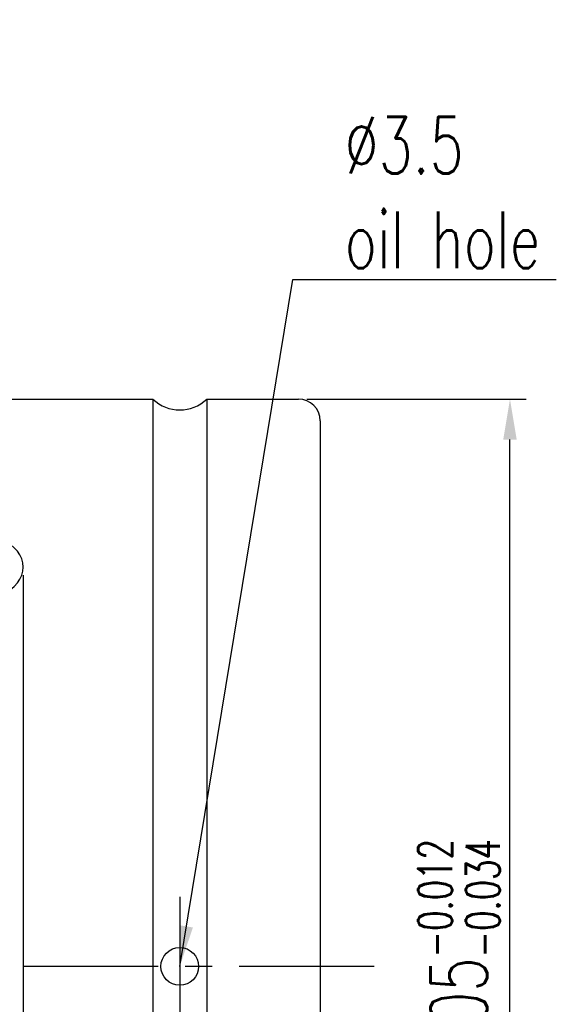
# Model space of a CAD drawing. Extents: x 64 to 344, y 92 to 268.
# Tile 48 of 48: x 294 to 344, y 177 to 268. Entities that reach past the tile are written whole.
import ezdxf

# ---------------------------------------------------------------- set-up
doc = ezdxf.new("R2010")
doc.units = 0
doc.header["$MEASUREMENT"] = 0
doc.linetypes.add('CENTER', pattern=[2, 1.25, -0.25, 0.25, -0.25])
for name, color, linetype in [('CEN', 1, 'CENTER'), ('DIM', 4, 'CONTINUOUS'), ('OUT', 3, 'CONTINUOUS')]:
    doc.layers.add(name, color=color, linetype=linetype)
doc.styles.add('CHN', font='SIMPLEX.shx', dxfattribs={"width": 0.7, "bigfont": 'CHINESET.shx'})
doc.dimstyles.get("Standard").update_dxf_attribs({"dimscale": 0, "dimtxt": 4, "dimasz": 3, "dimexe": 1, "dimexo": 0.5, "dimgap": 1, "dimtad": 1, "dimdsep": 46, "dimtxsty": 'CHN', "dimcen": 0.09, "dimclrd": 256, "dimclre": 256, "dimclrt": 256, "dimadec": 0, "dimazin": 0, "dimtp": 1, "dimtm": 1, "dimtfac": 0.6, "dimtix": 1, "dimtmove": 2, "dimatfit": 3, "dimfxl": 1, "dimtvp": 0.85, "dimtolj": 1, "dimarcsym": 0})

# ---------------------------------------------------------------- blocks, each defined once
blk = doc.blocks.new('*D0')
at = {"layer": 'DIM', "color": 0, "lineweight": -2, "transparency": 16777216}
for p, q in [((320.754, 233.044), (341.074, 233.044)), ((339.574, 131.794), (339.574, 229.294)), ((320.754, 128.044), (341.074, 128.044))]:
    blk.add_line(p, q, dxfattribs=at)
at = {"layer": 'DIM', "color": 0, "transparency": 16777216}
for points in [[(338.949, 229.294), (340.199, 229.294), (339.574, 233.044)], [(338.949, 131.794), (340.199, 131.794), (339.574, 128.044)]]:
    blk.add_solid(points, dxfattribs=at)
at = {"layer": 'DIM', "color": 0, "transparency": 16777216, "insert": (334.849, 180.544), "char_height": 5.25, "attachment_point": 5, "rotation": 90, "style": 'CHN'}
blk.add_mtext('\\A1;%%c105{\\H3.15;\\S-0.012^ -0.034;}', dxfattribs=at)
blk = doc.blocks.new('*D2')
at = {"layer": 'DIM', "color": 0, "lineweight": -2, "transparency": 16777216}
for p, q in [((294.504, 216.752), (294.504, 102.903)), ((322.004, 129.294), (322.004, 102.903)), ((318.254, 104.403), (298.254, 104.403))]:
    blk.add_line(p, q, dxfattribs=at)
at = {"layer": 'DIM', "color": 0, "transparency": 16777216}
for points in [[(298.254, 105.028), (298.254, 103.778), (294.504, 104.403)], [(318.254, 105.028), (318.254, 103.778), (322.004, 104.403)]]:
    blk.add_solid(points, dxfattribs=at)
at = {"layer": 'DIM', "color": 0, "transparency": 16777216, "insert": (308.254, 108.078), "char_height": 5.25, "attachment_point": 5, "style": 'CHN'}
blk.add_mtext('\\A1;27.5', dxfattribs=at)

msp = doc.modelspace()

# ---------------------------------------------------------------- linework, layer by layer
at = {"layer": 'CEN', "color": 0, "ltscale": 10}
for p, q in [((309.004, 186.977), (309.004, 174.685)), ((327.004, 180.544), (229.556, 180.544))]:
    msp.add_line(p, q, dxfattribs=at)
at = {"layer": 'OUT', "color": 0, "ltscale": 10}
for p, q in [((239.004, 233.044), (306.504, 233.044)), ((306.504, 233.044), (306.504, 128.044)), ((311.504, 233.044), (311.504, 128.044)), ((311.504, 233.044), (320.004, 233.044)), ((322.004, 231.044), (322.004, 130.044))]:
    msp.add_line(p, q, dxfattribs=at)
at = {"layer": 'OUT', "color": 0}
msp.add_circle((309.004, 180.544), 1.75, dxfattribs=at)
msp.add_arc((309.004, 235.669), 3.625, 226.39718, 313.60282, dxfattribs=at)
at = {"layer": 'OUT', "color": 0, "ltscale": 10}
msp.add_arc((320.004, 231.044), 2, 0, 90, dxfattribs=at)
at = {"layer": 'OUT', "color": 0}
msp.add_ellipse((290.504, 217.502), major_axis=(4, 0), ratio=0.734083, start_param=4.712389, end_param=7.853982, dxfattribs=at)

# ---------------------------------------------------------------- texts
at = {"layer": 'DIM', "color": 0, "insert": (324.265, 245.163), "char_height": 5.25, "attachment_point": 7, "style": 'CHN'}
msp.add_mtext('\\A1;%%c3.5\\Poil hole', dxfattribs=at)

# ---------------------------------------------------------------- dimensions: what is measured, and where the dimension line sits
at = {"layer": 'DIM', "color": 0}
dim = msp.add_linear_dim(base=(339.574, 233.044), p1=(320.004, 128.044), p2=(320.004, 233.044), angle=90, text='%%c<>', dimstyle='STANDARD', override={"dimscale": 1.5, "dimtxt": 3.5, "dimasz": 2.5, "dimgap": 0.7, "dimclrd": 0, "dimclre": 0, "dimclrt": 0, "dimtol": 1, "dimlim": 0, "dimtp": -0.012, "dimtm": 0.034, "dimtdec": 3, "dimtmove": 0}, dxfattribs=at)
dim.commit()
dim.dimension.update_dxf_attribs({"geometry": '*D0', "text_midpoint": (334.849, 180.544)})
dim = msp.add_linear_dim(base=(294.504, 104.403), p1=(322.004, 130.044), p2=(294.504, 217.502), dimstyle='STANDARD', override={"dimscale": 1.5, "dimtxt": 3.5, "dimasz": 2.5, "dimgap": 0.7, "dimclrd": 0, "dimclre": 0, "dimclrt": 0, "dimtmove": 1}, dxfattribs=at)
dim.commit()
dim.dimension.update_dxf_attribs({"geometry": '*D2', "text_midpoint": (308.254, 108.078)})

# ---------------------------------------------------------------- leaders
at = {"layer": 'DIM', "color": 0, "annotation_type": 0, "has_hookline": 1, "hookline_direction": 0, "text_width": 19.6}
msp.add_leader([(309.004, 180.544), (319.465, 244.113), (323.215, 244.113)], dimstyle='STANDARD', override={"dimscale": 1.5, "dimtxt": 3.5, "dimasz": 2.5, "dimgap": 0.7, "dimtad": 1, "dimclrd": 0, "dimclre": 4, "dimclrt": 4, "dimtmove": 1}, dxfattribs=at)

doc.saveas('drawing.dxf')
